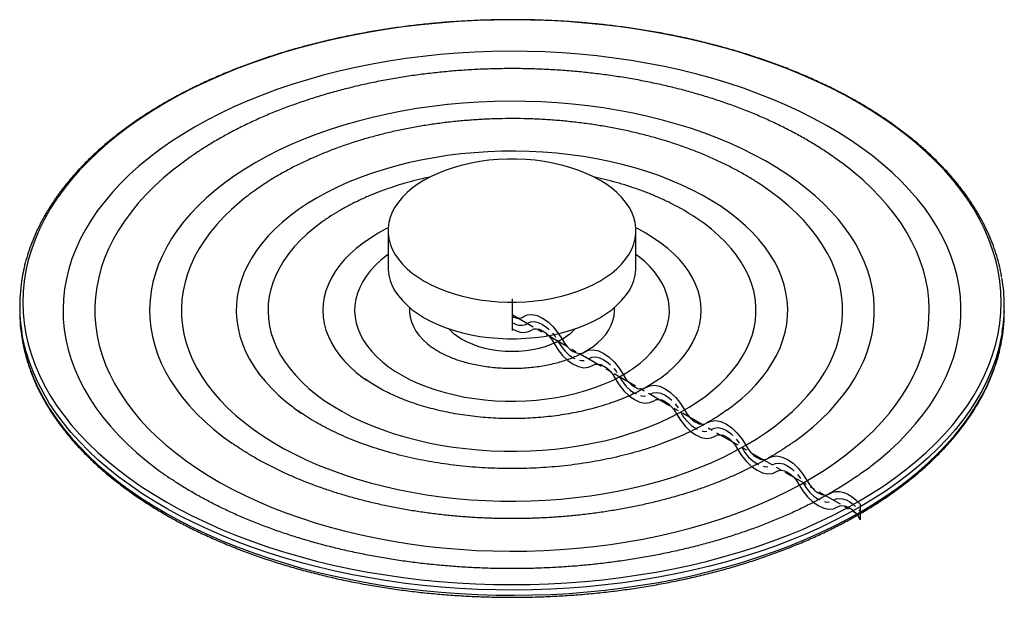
# Paper-space layout '_Isométrica' of a CAD drawing. Header units: inches. Extents: x -10 to 10, y -5.7 to 6.
import ezdxf

# ---------------------------------------------------------------- set-up
doc = ezdxf.new("R2010")
doc.units = ezdxf.units.IN
doc.header["$MEASUREMENT"] = 0
doc.linetypes.add('CENTERX2', pattern=[0.8, 0.5, -0.1, 0.1, -0.1])

psp = doc.layouts.new('_Isométrica')

# ---------------------------------------------------------------- linework, layer by layer
at = {"color": 7, "linetype": 'Continuous', "lineweight": 25}
for p, q in [((3.839, 1.898), (3.823, 1.909)), ((-2.52, 1.707), (-2.52, 0.964)), ((2.52, 0.964), (2.52, 1.707)), ((-10.006, 0.176), (-10.006, 0.072)), ((10.006, 0.072), (10.006, 0.176)), ((-2.996, -1.305), (-2.957, -1.332)), ((2.975, -1.319), (2.983, -1.314)), ((4.365, -1.944), (4.495, -1.847)), ((-5.861, -2.489), (-5.699, -2.608)), ((5.742, -2.577), (5.93, -2.436))]:
    psp.add_line(p, q, dxfattribs=at)
at = {"color": 7, "linetype": 'CENTERX2'}
for p, q in [((0, 0.321), (0, -0.321)), ((0, 0), (6.96, -4.018))]:
    psp.add_line(p, q, dxfattribs=at)
at = {"color": 7, "linetype": 'Continuous'}
for p, q in [((0, -0.032), (0, -0.289)), ((7.075, -3.855), (7.075, -4.17))]:
    psp.add_line(p, q, dxfattribs=at)
at = {"color": 7, "linetype": 'Continuous', "lineweight": 25, "flags": 128}
for points in [[(7.03, -3.807), (7.288, -3.652), (7.536, -3.492), (7.773, -3.327), (7.999, -3.156), (8.214, -2.981), (8.418, -2.802), (8.61, -2.618), (8.79, -2.43), (8.957, -2.238), (9.112, -2.043), (9.255, -1.845), (9.384, -1.644), (9.5, -1.44), (9.603, -1.234), (9.693, -1.025), (9.769, -0.815), (9.831, -0.604), (9.879, -0.391), (9.914, -0.177), (9.935, 0.037), (9.942, 0.252), (9.935, 0.466), (9.914, 0.681), (9.879, 0.894), (9.831, 1.107), (9.769, 1.319), (9.693, 1.529), (9.603, 1.737), (9.5, 1.943), (9.384, 2.147), (9.255, 2.349), (9.112, 2.547), (8.957, 2.742), (8.79, 2.934), (8.61, 3.121), (8.418, 3.305), (8.214, 3.485), (7.999, 3.66), (7.773, 3.83), (7.536, 3.995), (7.288, 4.155), (7.03, 4.31), (6.762, 4.459), (6.485, 4.602), (6.199, 4.739), (5.904, 4.87), (5.6, 4.994), (5.289, 5.111), (4.971, 5.222), (4.646, 5.326), (4.314, 5.423), (3.976, 5.512), (3.632, 5.594), (3.284, 5.669), (2.93, 5.736), (2.573, 5.795), (2.212, 5.847), (1.848, 5.891), (1.482, 5.927), (1.113, 5.955), (0.743, 5.975), (0.372, 5.987), (0, 5.991), (-0.372, 5.987), (-0.743, 5.975), (-1.113, 5.955), (-1.482, 5.927), (-1.848, 5.891), (-2.212, 5.847), (-2.573, 5.795), (-2.93, 5.736), (-3.284, 5.669), (-3.632, 5.594), (-3.976, 5.512), (-4.314, 5.423), (-4.646, 5.326), (-4.971, 5.222), (-5.289, 5.111), (-5.6, 4.994), (-5.904, 4.87), (-6.199, 4.739), (-6.485, 4.602), (-6.762, 4.459), (-7.03, 4.31), (-7.288, 4.155), (-7.536, 3.995), (-7.773, 3.83), (-7.999, 3.66), (-8.214, 3.485), (-8.418, 3.305), (-8.61, 3.121), (-8.79, 2.934), (-8.957, 2.742), (-9.112, 2.547), (-9.255, 2.349), (-9.384, 2.147), (-9.5, 1.943), (-9.603, 1.737), (-9.693, 1.529), (-9.769, 1.319), (-9.831, 1.107), (-9.879, 0.894), (-9.914, 0.681), (-9.935, 0.466), (-9.942, 0.252), (-9.935, 0.037), (-9.914, -0.177), (-9.879, -0.391), (-9.831, -0.604), (-9.769, -0.815), (-9.693, -1.025), (-9.603, -1.234), (-9.5, -1.44), (-9.384, -1.644), (-9.255, -1.845), (-9.112, -2.043), (-8.957, -2.238), (-8.79, -2.43), (-8.61, -2.618), (-8.418, -2.802), (-8.214, -2.981), (-7.999, -3.156), (-7.773, -3.327), (-7.536, -3.492), (-7.288, -3.652), (-7.03, -3.807), (-6.762, -3.955), (-6.485, -4.098), (-6.199, -4.235), (-5.904, -4.366), (-5.6, -4.49), (-5.289, -4.608), (-4.971, -4.719), (-4.646, -4.822), (-4.314, -4.919), (-3.976, -5.009), (-3.632, -5.091), (-3.284, -5.165), (-2.93, -5.233), (-2.573, -5.292), (-2.212, -5.344), (-1.848, -5.388), (-1.482, -5.423), (-1.113, -5.451), (-0.743, -5.472), (-0.372, -5.484), (0, -5.488), (0.372, -5.484), (0.743, -5.472), (1.113, -5.451), (1.482, -5.423), (1.848, -5.388), (2.212, -5.344), (2.573, -5.292), (2.93, -5.233), (3.284, -5.165), (3.632, -5.091), (3.976, -5.009), (4.314, -4.919), (4.646, -4.822), (4.971, -4.719), (5.289, -4.608), (5.6, -4.49), (5.904, -4.366), (6.199, -4.235), (6.485, -4.098), (6.762, -3.955), (7.03, -3.807)], [(7.298, -3.077), (7.481, -2.931), (7.679, -2.761), (7.866, -2.585), (8.04, -2.406), (8.203, -2.223), (8.353, -2.037), (8.49, -1.847), (8.614, -1.654), (8.725, -1.459), (8.823, -1.261), (8.907, -1.062), (8.978, -0.86), (9.035, -0.657), (9.078, -0.453), (9.108, -0.248), (9.123, -0.043), (9.125, 0.163), (9.113, 0.368), (9.087, 0.573), (9.047, 0.778), (8.993, 0.981), (8.926, 1.183), (8.845, 1.383), (8.751, 1.581), (8.643, 1.777), (8.522, 1.971), (8.388, 2.161), (8.241, 2.348), (8.082, 2.532), (7.911, 2.712), (7.727, 2.889), (7.532, 3.061), (7.325, 3.228), (7.107, 3.391), (6.878, 3.548), (6.639, 3.7), (6.39, 3.847), (6.131, 3.988), (5.862, 4.123), (5.585, 4.252), (5.299, 4.375), (5.005, 4.491), (4.704, 4.6), (4.395, 4.703), (4.079, 4.798), (3.758, 4.887), (3.431, 4.968), (3.098, 5.041), (2.761, 5.107), (2.419, 5.166), (2.074, 5.216), (1.726, 5.259), (1.375, 5.294), (1.022, 5.321), (0.667, 5.34), (0.312, 5.351), (-0.045, 5.354), (-0.401, 5.349), (-0.756, 5.336), (-1.11, 5.315), (-1.463, 5.286), (-1.813, 5.249), (-2.161, 5.204), (-2.505, 5.152), (-2.845, 5.091), (-3.182, 5.023), (-3.513, 4.948), (-3.839, 4.865), (-4.159, 4.775), (-4.473, 4.678), (-4.78, 4.574), (-5.079, 4.463), (-5.371, 4.345), (-5.655, 4.221), (-5.93, 4.09), (-6.196, 3.953), (-6.453, 3.811)], [(5.93, -2.436), (5.935, -2.432), (6.118, -2.281), (6.29, -2.126), (6.45, -1.967), (6.598, -1.803), (6.734, -1.637), (6.857, -1.467), (6.967, -1.294), (7.064, -1.118), (7.148, -0.94), (7.218, -0.761), (7.275, -0.579), (7.318, -0.397), (7.347, -0.213), (7.363, -0.029), (7.364, 0.155), (7.352, 0.339), (7.326, 0.523), (7.287, 0.705), (7.233, 0.887), (7.166, 1.067), (7.086, 1.245), (6.992, 1.422), (6.886, 1.595), (6.766, 1.766), (6.633, 1.934), (6.489, 2.098), (6.331, 2.258), (6.163, 2.414), (5.982, 2.566), (5.79, 2.714), (5.588, 2.856), (5.375, 2.993), (5.151, 3.125), (4.918, 3.251), (4.676, 3.371), (4.425, 3.485), (4.166, 3.592), (3.899, 3.693), (3.625, 3.787), (3.344, 3.874), (3.056, 3.954), (2.763, 4.027), (2.465, 4.092), (2.162, 4.15), (1.855, 4.201), (1.544, 4.243), (1.231, 4.278), (0.915, 4.305), (0.598, 4.324), (0.279, 4.335), (-0.04, 4.338), (-0.359, 4.333), (-0.677, 4.32), (-0.994, 4.299), (-1.31, 4.27), (-1.622, 4.233), (-1.932, 4.189), (-2.238, 4.137), (-2.54, 4.077), (-2.837, 4.01), (-3.129, 3.935), (-3.415, 3.853), (-3.694, 3.764), (-3.967, 3.668), (-4.232, 3.566), (-4.489, 3.457), (-4.738, 3.341), (-4.978, 3.22), (-5.208, 3.092)], [(-6.453, 3.811), (-6.7, 3.663), (-6.937, 3.509), (-7.163, 3.35), (-7.378, 3.187), (-7.582, 3.018), (-7.774, 2.845), (-7.955, 2.668), (-8.123, 2.487), (-8.279, 2.302), (-8.423, 2.114), (-8.553, 1.922), (-8.671, 1.728), (-8.775, 1.532), (-8.866, 1.333), (-8.944, 1.132), (-9.008, 0.93), (-9.058, 0.727), (-9.095, 0.522), (-9.117, 0.317), (-9.126, 0.111), (-9.121, -0.094), (-9.102, -0.299), (-9.069, -0.504), (-9.022, -0.708), (-8.961, -0.911), (-8.887, -1.112), (-8.799, -1.311), (-8.698, -1.508), (-8.584, -1.703), (-8.457, -1.895), (-8.316, -2.084), (-8.163, -2.269), (-7.998, -2.451), (-7.82, -2.63), (-7.631, -2.804), (-7.43, -2.973), (-7.273, -3.097)], [(-6.533, 3.207), (-6.68, 3.102), (-6.84, 2.98)], [(4.495, -1.847), (4.51, -1.836), (4.67, -1.703), (4.818, -1.567), (4.955, -1.426), (5.08, -1.282), (5.191, -1.134), (5.29, -0.983), (5.376, -0.829), (5.448, -0.674), (5.507, -0.516), (5.552, -0.357), (5.583, -0.196), (5.601, -0.035), (5.604, 0.126), (5.594, 0.287), (5.569, 0.448), (5.531, 0.608), (5.479, 0.766), (5.414, 0.923), (5.335, 1.078), (5.242, 1.23), (5.137, 1.38), (5.019, 1.526), (4.888, 1.668), (4.746, 1.807), (4.591, 1.942), (4.425, 2.071), (4.248, 2.196), (4.061, 2.316), (3.863, 2.43), (3.656, 2.538), (3.44, 2.64), (3.215, 2.736), (2.982, 2.825), (2.742, 2.908), (2.495, 2.983), (2.241, 3.051), (1.982, 3.112), (1.719, 3.165), (1.451, 3.211), (1.179, 3.249), (0.904, 3.279), (0.628, 3.301), (0.349, 3.315), (0.07, 3.321), (-0.21, 3.319), (-0.488, 3.309), (-0.766, 3.291), (-1.042, 3.265), (-1.315, 3.231), (-1.585, 3.189), (-1.851, 3.14), (-2.113, 3.083), (-2.369, 3.018), (-2.619, 2.946), (-2.863, 2.867), (-3.099, 2.782), (-3.328, 2.689), (-3.549, 2.59), (-3.761, 2.485), (-3.963, 2.374)], [(-5.208, 3.092), (-5.429, 2.959), (-5.639, 2.821), (-5.839, 2.677), (-6.028, 2.529), (-6.206, 2.376), (-6.372, 2.218), (-6.526, 2.057), (-6.668, 1.892), (-6.797, 1.723), (-6.914, 1.552), (-7.017, 1.378), (-7.107, 1.201), (-7.184, 1.022), (-7.248, 0.842), (-7.298, 0.66), (-7.334, 0.477), (-7.357, 0.293), (-7.365, 0.109), (-7.36, -0.075), (-7.341, -0.259), (-7.308, -0.443), (-7.262, -0.625), (-7.202, -0.806), (-7.128, -0.985), (-7.041, -1.162), (-6.941, -1.337), (-6.827, -1.509), (-6.701, -1.679), (-6.563, -1.845), (-6.412, -2.007), (-6.248, -2.165), (-6.074, -2.319), (-5.888, -2.469), (-5.861, -2.489)], [(-1.782, 0.678), (-1.644, 0.604), (-1.496, 0.536), (-1.341, 0.475), (-1.178, 0.42), (-1.008, 0.373), (-0.832, 0.333), (-0.652, 0.301), (-0.468, 0.277), (-0.282, 0.261), (-0.094, 0.253), (0.094, 0.253), (0.282, 0.261), (0.468, 0.277), (0.652, 0.301), (0.832, 0.333), (1.008, 0.373), (1.178, 0.42), (1.341, 0.475), (1.496, 0.536), (1.644, 0.604), (1.782, 0.678), (1.91, 0.758), (2.028, 0.843), (2.134, 0.933), (2.228, 1.027), (2.31, 1.125), (2.379, 1.226), (2.434, 1.33), (2.476, 1.436), (2.504, 1.544), (2.518, 1.652), (2.518, 1.761), (2.504, 1.869), (2.476, 1.977), (2.434, 2.083), (2.379, 2.187), (2.31, 2.288), (2.228, 2.386), (2.134, 2.481), (2.028, 2.57), (1.91, 2.655), (1.782, 2.735), (1.644, 2.809), (1.496, 2.877), (1.341, 2.938), (1.178, 2.993), (1.008, 3.04), (0.832, 3.08), (0.652, 3.112), (0.468, 3.136), (0.282, 3.152), (0.094, 3.16), (-0.094, 3.16), (-0.282, 3.152), (-0.468, 3.136), (-0.652, 3.112), (-0.832, 3.08), (-1.008, 3.04), (-1.178, 2.993), (-1.341, 2.938), (-1.496, 2.877), (-1.644, 2.809), (-1.782, 2.735), (-1.91, 2.655), (-2.028, 2.57), (-2.134, 2.481), (-2.228, 2.386), (-2.31, 2.288), (-2.379, 2.187), (-2.434, 2.083), (-2.476, 1.977), (-2.504, 1.869), (-2.518, 1.761), (-2.518, 1.652), (-2.504, 1.544), (-2.476, 1.436), (-2.434, 1.33), (-2.379, 1.226), (-2.31, 1.125), (-2.228, 1.027), (-2.134, 0.933), (-2.028, 0.843), (-1.91, 0.758), (-1.782, 0.678)], [(6.877, 2.95), (6.732, 3.063), (6.549, 3.196)], [(-6.84, 2.98), (-6.886, 2.943), (-7.081, 2.78), (-7.264, 2.612), (-7.436, 2.44), (-7.595, 2.264), (-7.741, 2.085), (-7.875, 1.902), (-7.996, 1.716), (-8.104, 1.528), (-8.199, 1.337), (-8.28, 1.144), (-8.347, 0.949), (-8.401, 0.753), (-8.441, 0.556), (-8.467, 0.358), (-8.479, 0.16), (-8.478, -0.038), (-8.462, -0.237), (-8.432, -0.434), (-8.389, -0.631), (-8.332, -0.827), (-8.261, -1.021), (-8.176, -1.213), (-8.078, -1.403), (-7.967, -1.591), (-7.843, -1.776), (-7.706, -1.958), (-7.556, -2.137), (-7.394, -2.312), (-7.219, -2.483), (-7.033, -2.65), (-6.835, -2.812), (-6.626, -2.969), (-6.406, -3.122), (-6.176, -3.269), (-5.935, -3.411), (-5.685, -3.547), (-5.425, -3.677), (-5.157, -3.801), (-4.88, -3.918), (-4.595, -4.029), (-4.302, -4.133), (-4.002, -4.23), (-3.696, -4.32), (-3.384, -4.403), (-3.066, -4.479), (-2.743, -4.547), (-2.415, -4.607), (-2.084, -4.66), (-1.749, -4.705), (-1.411, -4.742), (-1.071, -4.771), (-0.73, -4.792), (-0.387, -4.805), (-0.043, -4.81), (0.301, -4.807), (0.644, -4.796), (0.986, -4.777), (1.327, -4.75), (1.665, -4.715), (2.001, -4.672), (2.333, -4.621), (2.661, -4.563), (2.986, -4.496), (3.305, -4.423), (3.619, -4.342), (3.926, -4.254), (4.228, -4.158), (4.522, -4.056), (4.809, -3.947), (5.088, -3.831), (5.359, -3.708), (5.621, -3.58), (5.874, -3.445), (6.117, -3.305), (6.35, -3.159), (6.572, -3.008), (6.784, -2.852), (6.985, -2.691), (7.174, -2.525), (7.351, -2.355), (7.517, -2.181), (7.67, -2.003), (7.81, -1.822), (7.937, -1.638), (8.052, -1.451), (8.153, -1.261), (8.241, -1.069), (8.315, -0.875), (8.376, -0.68), (8.423, -0.484), (8.456, -0.286), (8.475, -0.088), (8.48, 0.111), (8.472, 0.309), (8.449, 0.507), (8.412, 0.704), (8.362, 0.901), (8.298, 1.095), (8.22, 1.289), (8.129, 1.48), (8.025, 1.669), (7.907, 1.856), (7.776, 2.039), (7.633, 2.219), (7.476, 2.396), (7.308, 2.569), (7.128, 2.738), (6.936, 2.903), (6.877, 2.95)], [(5.441, 2.362), (5.261, 2.499), (5.149, 2.578)], [(-5.446, 2.358), (-5.534, 2.287), (-5.701, 2.139), (-5.857, 1.987), (-6.001, 1.831), (-6.133, 1.672), (-6.251, 1.509), (-6.357, 1.343), (-6.45, 1.175), (-6.529, 1.004), (-6.594, 0.832), (-6.646, 0.658), (-6.685, 0.482), (-6.709, 0.306), (-6.719, 0.13), (-6.716, -0.047), (-6.698, -0.223), (-6.667, -0.399), (-6.622, -0.573), (-6.563, -0.747), (-6.491, -0.918), (-6.405, -1.088), (-6.306, -1.255), (-6.194, -1.419), (-6.068, -1.58), (-5.931, -1.738), (-5.781, -1.892), (-5.619, -2.042), (-5.445, -2.187), (-5.261, -2.328), (-5.065, -2.464), (-4.859, -2.594), (-4.642, -2.719), (-4.416, -2.838), (-4.181, -2.951), (-3.937, -3.058), (-3.685, -3.158), (-3.426, -3.251), (-3.159, -3.338), (-2.886, -3.418), (-2.607, -3.49), (-2.322, -3.554), (-2.033, -3.612), (-1.739, -3.661), (-1.442, -3.703), (-1.142, -3.737), (-0.839, -3.763), (-0.535, -3.781), (-0.229, -3.791), (0.076, -3.793), (0.382, -3.787), (0.687, -3.773), (0.991, -3.751), (1.292, -3.721), (1.591, -3.683), (1.887, -3.637), (2.178, -3.584), (2.465, -3.523), (2.747, -3.455), (3.023, -3.379), (3.293, -3.296), (3.557, -3.206), (3.812, -3.109), (4.06, -3.005), (4.3, -2.895), (4.53, -2.779), (4.752, -2.657), (4.963, -2.53), (5.164, -2.397), (5.354, -2.258), (5.534, -2.115), (5.701, -1.967), (5.857, -1.816), (6.001, -1.66), (6.133, -1.5), (6.251, -1.337), (6.357, -1.172), (6.45, -1.003), (6.529, -0.833), (6.594, -0.66), (6.646, -0.486), (6.685, -0.311), (6.709, -0.135), (6.719, 0.042), (6.716, 0.218), (6.698, 0.394), (6.667, 0.57), (6.622, 0.745), (6.563, 0.918), (6.491, 1.09), (6.405, 1.259), (6.306, 1.426), (6.194, 1.591), (6.068, 1.752), (5.931, 1.91), (5.781, 2.063), (5.619, 2.213), (5.445, 2.359), (5.441, 2.362)], [(-3.963, 2.374), (-4.156, 2.257), (-4.338, 2.134), (-4.51, 2.007), (-4.67, 1.875), (-4.818, 1.738), (-4.955, 1.598), (-5.08, 1.453), (-5.191, 1.305), (-5.29, 1.154), (-5.376, 1.001), (-5.448, 0.845), (-5.507, 0.687), (-5.552, 0.528), (-5.583, 0.368), (-5.601, 0.207), (-5.604, 0.045), (-5.594, -0.116), (-5.569, -0.277), (-5.531, -0.436), (-5.479, -0.595), (-5.414, -0.752), (-5.335, -0.906), (-5.242, -1.059), (-5.137, -1.208), (-5.019, -1.354), (-4.888, -1.497), (-4.746, -1.636), (-4.591, -1.77), (-4.454, -1.878)], [(-3.86, 1.883), (-4.016, 1.765), (-4.164, 1.641), (-4.3, 1.512), (-4.425, 1.379), (-4.537, 1.242), (-4.636, 1.102), (-4.722, 0.96), (-4.796, 0.815), (-4.856, 0.667), (-4.902, 0.519), (-4.935, 0.369), (-4.954, 0.218), (-4.959, 0.067), (-4.95, -0.084), (-4.928, -0.235), (-4.892, -0.385), (-4.842, -0.533), (-4.779, -0.68), (-4.702, -0.824), (-4.612, -0.966), (-4.51, -1.105), (-4.395, -1.241), (-4.267, -1.373), (-4.128, -1.501), (-3.977, -1.624), (-3.815, -1.743), (-3.643, -1.857), (-3.46, -1.965), (-3.268, -2.068), (-3.066, -2.164), (-2.856, -2.255), (-2.638, -2.338), (-2.413, -2.415), (-2.181, -2.485), (-1.943, -2.548), (-1.7, -2.604), (-1.451, -2.652), (-1.199, -2.692), (-0.943, -2.725), (-0.685, -2.75), (-0.425, -2.767), (-0.164, -2.776), (0.098, -2.777), (0.36, -2.77), (0.62, -2.755), (0.879, -2.732), (1.135, -2.701), (1.389, -2.663), (1.638, -2.616), (1.883, -2.563), (2.122, -2.502), (2.356, -2.433), (2.583, -2.358), (2.803, -2.276), (3.015, -2.187), (3.218, -2.092), (3.413, -1.991), (3.598, -1.884), (3.773, -1.772), (3.938, -1.655), (4.091, -1.532), (4.233, -1.405), (4.364, -1.274), (4.482, -1.139), (4.588, -1.001), (4.681, -0.86), (4.761, -0.716), (4.827, -0.57), (4.881, -0.422), (4.92, -0.272), (4.946, -0.122), (4.958, 0.029), (4.956, 0.18), (4.941, 0.331), (4.912, 0.481), (4.869, 0.63), (4.812, 0.778), (4.742, 0.924), (4.659, 1.067), (4.563, 1.207), (4.454, 1.345), (4.332, 1.479), (4.199, 1.609), (4.054, 1.735), (3.898, 1.856), (3.839, 1.898)], [(-3.84, 1.897), (-3.857, 1.885), (-3.86, 1.883)], [(-2.718, 1.655), (-2.877, 1.557), (-3.026, 1.454), (-3.164, 1.346), (-3.29, 1.234), (-3.404, 1.117), (-3.505, 0.996), (-3.594, 0.873), (-3.67, 0.746), (-3.732, 0.617), (-3.781, 0.486), (-3.816, 0.353), (-3.837, 0.22), (-3.844, 0.086), (-3.837, -0.048), (-3.816, -0.182), (-3.781, -0.314), (-3.732, -0.445), (-3.67, -0.574), (-3.594, -0.701), (-3.505, -0.825), (-3.404, -0.946), (-3.29, -1.062), (-3.164, -1.175), (-3.026, -1.283), (-2.996, -1.305)], [(-2.518, 1.762), (-2.549, 1.747), (-2.718, 1.655)], [(2.983, -1.314), (3.026, -1.283), (3.164, -1.175), (3.29, -1.062), (3.404, -0.946), (3.505, -0.825), (3.594, -0.701), (3.67, -0.574), (3.732, -0.445), (3.781, -0.314), (3.816, -0.182), (3.837, -0.048), (3.844, 0.086), (3.837, 0.22), (3.816, 0.353), (3.781, 0.486), (3.732, 0.617), (3.67, 0.746), (3.594, 0.873), (3.505, 0.996), (3.404, 1.117), (3.29, 1.234), (3.164, 1.346), (3.026, 1.454), (2.877, 1.557), (2.718, 1.655), (2.549, 1.747), (2.518, 1.762)], [(-2.52, 1.223), (-2.54, 1.208), (-2.663, 1.108), (-2.774, 1.005), (-2.873, 0.897), (-2.96, 0.785), (-3.034, 0.671), (-3.094, 0.554), (-3.141, 0.435), (-3.174, 0.314), (-3.193, 0.193), (-3.198, 0.07), (-3.19, -0.052), (-3.167, -0.173), (-3.13, -0.293), (-3.08, -0.412), (-3.017, -0.528), (-2.94, -0.642), (-2.85, -0.753), (-2.748, -0.859), (-2.633, -0.962), (-2.508, -1.06), (-2.371, -1.154), (-2.224, -1.241), (-2.067, -1.323), (-1.901, -1.399), (-1.727, -1.468), (-1.546, -1.531), (-1.357, -1.586), (-1.163, -1.634), (-0.963, -1.675), (-0.76, -1.708), (-0.553, -1.733), (-0.343, -1.75), (-0.132, -1.759), (0.079, -1.76), (0.29, -1.753), (0.5, -1.738), (0.708, -1.715), (0.913, -1.684), (1.113, -1.645), (1.309, -1.599), (1.499, -1.545), (1.682, -1.485), (1.859, -1.417), (2.027, -1.343), (2.186, -1.262), (2.335, -1.176), (2.475, -1.084), (2.603, -0.987), (2.72, -0.886), (2.825, -0.78), (2.918, -0.67), (2.999, -0.557), (3.066, -0.441), (3.119, -0.323), (3.159, -0.203), (3.185, -0.082), (3.198, 0.04), (3.196, 0.162), (3.18, 0.284), (3.15, 0.405), (3.107, 0.524), (3.05, 0.642), (2.98, 0.757), (2.896, 0.869), (2.8, 0.978), (2.692, 1.083), (2.572, 1.183), (2.52, 1.223)], [(-2.52, 0.964), (-2.518, 0.909), (-2.504, 0.801), (-2.476, 0.693), (-2.434, 0.587), (-2.379, 0.483), (-2.31, 0.382), (-2.228, 0.284), (-2.134, 0.19), (-2.028, 0.1), (-1.91, 0.015), (-1.782, -0.065)], [(-1.782, -0.065), (-1.644, -0.139), (-1.496, -0.207), (-1.341, -0.268), (-1.178, -0.323), (-1.008, -0.37), (-0.832, -0.41), (-0.652, -0.442), (-0.468, -0.466), (-0.282, -0.482), (-0.094, -0.49), (0.094, -0.49), (0.282, -0.482), (0.468, -0.466), (0.652, -0.442), (0.832, -0.41), (1.008, -0.37), (1.178, -0.323), (1.341, -0.268), (1.496, -0.207), (1.644, -0.139), (1.782, -0.065), (1.91, 0.015), (2.028, 0.1), (2.134, 0.19), (2.228, 0.284), (2.31, 0.382), (2.379, 0.483), (2.434, 0.587), (2.476, 0.693), (2.504, 0.801), (2.518, 0.909), (2.52, 0.964)], [(-2.081, 0.143), (-2.082, 0.049), (-2.07, -0.049), (-2.044, -0.146), (-2.005, -0.241), (-1.952, -0.335), (-1.886, -0.425), (-1.808, -0.512), (-1.717, -0.595), (-1.616, -0.674), (-1.615, -0.674)], [(1.614, -0.675), (1.642, -0.655), (1.741, -0.575), (1.829, -0.491), (1.904, -0.403), (1.967, -0.312), (2.016, -0.218), (2.052, -0.122), (2.075, -0.025), (2.083, 0.073), (2.081, 0.143)], [(7.075, -3.908), (6.808, -4.057), (6.53, -4.2), (6.244, -4.338), (5.949, -4.468), (5.646, -4.593), (5.335, -4.711), (5.017, -4.822), (4.691, -4.926), (4.359, -5.023), (4.022, -5.113), (3.678, -5.196), (3.33, -5.271), (2.977, -5.339), (2.62, -5.399), (2.259, -5.451), (1.895, -5.496), (1.529, -5.532), (1.16, -5.561), (0.79, -5.582), (0.418, -5.595), (0.047, -5.6), (-0.325, -5.597), (-0.697, -5.586), (-1.068, -5.567), (-1.437, -5.54), (-1.804, -5.506), (-2.168, -5.463), (-2.53, -5.413), (-2.888, -5.354), (-3.242, -5.289), (-3.592, -5.215), (-3.936, -5.134), (-4.276, -5.046), (-4.609, -4.951), (-4.936, -4.848), (-5.256, -4.739), (-5.569, -4.623), (-5.874, -4.5), (-6.171, -4.371), (-6.46, -4.235), (-6.739, -4.094), (-7.009, -3.946), (-7.27, -3.793), (-7.521, -3.634), (-7.761, -3.47), (-7.99, -3.301), (-8.208, -3.127), (-8.416, -2.949), (-8.611, -2.766), (-8.794, -2.579), (-8.966, -2.389), (-9.125, -2.194), (-9.271, -1.997), (-9.405, -1.797), (-9.525, -1.593), (-9.632, -1.388), (-9.727, -1.18), (-9.807, -0.97), (-9.874, -0.759), (-9.928, -0.547), (-9.961, -0.37)], [(-1.284, -0.288), (-1.268, -0.306), (-1.196, -0.375), (-1.111, -0.441), (-1.017, -0.501), (-0.912, -0.556), (-0.799, -0.604), (-0.678, -0.646), (-0.55, -0.681), (-0.417, -0.709), (-0.281, -0.728), (-0.141, -0.74), (0, -0.744), (0.141, -0.74), (0.281, -0.728), (0.417, -0.709), (0.55, -0.681), (0.678, -0.646), (0.799, -0.604), (0.912, -0.556), (1.017, -0.501), (1.111, -0.441), (1.196, -0.375), (1.268, -0.306), (1.284, -0.288)], [(9.962, -0.365), (9.939, -0.493), (9.889, -0.706), (9.825, -0.918), (9.748, -1.128), (9.657, -1.336), (9.553, -1.542), (9.436, -1.746), (9.306, -1.947), (9.162, -2.145), (9.007, -2.34), (8.838, -2.532), (8.658, -2.72), (8.465, -2.903), (8.261, -3.083), (8.046, -3.258), (7.819, -3.428), (7.582, -3.594), (7.334, -3.754), (7.075, -3.908)], [(-9.958, -0.496), (-9.928, -0.651), (-9.874, -0.863), (-9.807, -1.075), (-9.727, -1.284), (-9.632, -1.492), (-9.525, -1.698), (-9.405, -1.901), (-9.271, -2.101), (-9.125, -2.299), (-8.966, -2.493), (-8.794, -2.684), (-8.611, -2.87), (-8.416, -3.053), (-8.208, -3.232), (-7.99, -3.405), (-7.761, -3.574), (-7.521, -3.738), (-7.27, -3.897), (-7.009, -4.05), (-6.739, -4.198), (-6.46, -4.34), (-6.171, -4.475), (-5.874, -4.604), (-5.569, -4.727), (-5.256, -4.843), (-4.936, -4.953), (-4.609, -5.055), (-4.276, -5.151), (-3.936, -5.239), (-3.592, -5.32), (-3.242, -5.393), (-2.888, -5.459), (-2.53, -5.517), (-2.168, -5.567), (-1.804, -5.61), (-1.437, -5.645), (-1.068, -5.672), (-0.697, -5.691), (-0.325, -5.701), (0.047, -5.704), (0.418, -5.699), (0.79, -5.687), (1.16, -5.666), (1.529, -5.637), (1.895, -5.6), (2.259, -5.555), (2.62, -5.503), (2.977, -5.443), (3.33, -5.375), (3.678, -5.3), (4.022, -5.217), (4.359, -5.127), (4.691, -5.03), (5.017, -4.926), (5.335, -4.815), (5.646, -4.697), (5.949, -4.573), (6.244, -4.442), (6.53, -4.305), (6.808, -4.162), (7.075, -4.013)], [(7.075, -4.013), (7.334, -3.858), (7.582, -3.698), (7.819, -3.533), (8.046, -3.362), (8.261, -3.187), (8.465, -3.008), (8.658, -2.824), (8.838, -2.636), (9.007, -2.445), (9.162, -2.25), (9.306, -2.052), (9.436, -1.85), (9.553, -1.647), (9.657, -1.44), (9.748, -1.232), (9.825, -1.022), (9.889, -0.81), (9.939, -0.598), (9.962, -0.472)], [(-4.454, -1.878), (-4.425, -1.9), (-4.283, -2.001)], [(7.107, -3.219), (7.272, -3.098), (7.298, -3.077)]]:
    psp.add_lwpolyline(points, dxfattribs=at)
at = {"color": 7, "linetype": 'Continuous', "flags": 128}
for points in [[(0.228, -0.046), (0.311, -0.007), (0.407, 0.001), (0.512, -0.02), (0.622, -0.07), (0.733, -0.147), (0.838, -0.248), (0.934, -0.368), (1.017, -0.501)], [(0, -0.032), (0.032, -0.049), (0.064, -0.061), (0.095, -0.07), (0.125, -0.074), (0.154, -0.073), (0.181, -0.068), (0.206, -0.059), (0.228, -0.046)], [(0, -0.289), (0.056, -0.318), (0.11, -0.34), (0.164, -0.354), (0.216, -0.361), (0.265, -0.36), (0.312, -0.352), (0.355, -0.336), (0.394, -0.313)], [(0.394, -0.313), (0.442, -0.291), (0.497, -0.286), (0.559, -0.298), (0.622, -0.327), (0.686, -0.372), (0.747, -0.43), (0.803, -0.5), (0.851, -0.577)], [(0.851, -0.577), (0.933, -0.71), (1.029, -0.83), (1.135, -0.931), (1.245, -1.008), (1.355, -1.058), (1.461, -1.079), (1.557, -1.071), (1.639, -1.032)], [(1.017, -0.501), (1.064, -0.579), (1.12, -0.648), (1.181, -0.706), (1.245, -0.751), (1.309, -0.78), (1.37, -0.792), (1.426, -0.787), (1.473, -0.765)], [(1.473, -0.765), (1.555, -0.726), (1.652, -0.717), (1.757, -0.738), (1.867, -0.789), (1.978, -0.866), (2.083, -0.967), (2.179, -1.086), (2.262, -1.22)], [(1.639, -1.032), (1.687, -1.01), (1.742, -1.005), (1.804, -1.017), (1.867, -1.046), (1.931, -1.091), (1.992, -1.149), (2.048, -1.218), (2.096, -1.296)], [(2.096, -1.296), (2.178, -1.429), (2.274, -1.549), (2.38, -1.65), (2.49, -1.727), (2.6, -1.777), (2.706, -1.798), (2.802, -1.789), (2.884, -1.751)], [(2.262, -1.22), (2.309, -1.297), (2.365, -1.367), (2.426, -1.425), (2.49, -1.47), (2.554, -1.499), (2.615, -1.511), (2.671, -1.506), (2.718, -1.483)], [(2.718, -1.483), (2.8, -1.445), (2.896, -1.436), (3.002, -1.457), (3.112, -1.507), (3.223, -1.585), (3.328, -1.685), (3.424, -1.805), (3.507, -1.939)], [(2.884, -1.751), (2.932, -1.728), (2.987, -1.723), (3.048, -1.735), (3.112, -1.765), (3.176, -1.809), (3.237, -1.868), (3.293, -1.937), (3.341, -2.014)], [(3.507, -1.939), (3.554, -2.016), (3.61, -2.085), (3.671, -2.144), (3.735, -2.188), (3.799, -2.217), (3.86, -2.23), (3.915, -2.224), (3.963, -2.202)], [(3.341, -2.014), (3.423, -2.148), (3.519, -2.268), (3.624, -2.368), (3.735, -2.445), (3.845, -2.496), (3.951, -2.517), (4.047, -2.508), (4.129, -2.469)], [(3.963, -2.202), (4.045, -2.164), (4.141, -2.155), (4.247, -2.176), (4.357, -2.226), (4.468, -2.303), (4.573, -2.404), (4.669, -2.524), (4.752, -2.657)], [(4.129, -2.469), (4.177, -2.447), (4.232, -2.442), (4.293, -2.454), (4.357, -2.483), (4.421, -2.528), (4.482, -2.586), (4.538, -2.656), (4.586, -2.733)], [(4.586, -2.733), (4.668, -2.866), (4.764, -2.986), (4.869, -3.087), (4.98, -3.164), (5.09, -3.214), (5.196, -3.236), (5.292, -3.227), (5.374, -3.188)], [(4.752, -2.657), (4.799, -2.735), (4.855, -2.804), (4.916, -2.862), (4.98, -2.907), (5.044, -2.936), (5.105, -2.948), (5.16, -2.943), (5.208, -2.921)], [(5.208, -2.921), (5.29, -2.882), (5.386, -2.873), (5.492, -2.895), (5.602, -2.945), (5.713, -3.022), (5.818, -3.123), (5.914, -3.242), (5.997, -3.376)], [(5.374, -3.188), (5.422, -3.166), (5.477, -3.161), (5.538, -3.173), (5.602, -3.202), (5.666, -3.247), (5.727, -3.305), (5.783, -3.374), (5.831, -3.452)], [(5.997, -3.376), (6.044, -3.453), (6.1, -3.523), (6.161, -3.581), (6.225, -3.626), (6.289, -3.655), (6.35, -3.667), (6.405, -3.662), (6.453, -3.64)], [(5.831, -3.452), (5.913, -3.585), (6.009, -3.705), (6.114, -3.806), (6.225, -3.883), (6.335, -3.933), (6.441, -3.954), (6.537, -3.945), (6.619, -3.907)], [(6.453, -3.64), (6.515, -3.607), (6.585, -3.593), (6.662, -3.595), (6.743, -3.615), (6.828, -3.653), (6.913, -3.706), (6.996, -3.774), (7.075, -3.855)], [(6.619, -3.907), (6.667, -3.884), (6.722, -3.879), (6.783, -3.892), (6.847, -3.921), (6.911, -3.965), (6.972, -4.024), (7.028, -4.093), (7.075, -4.17)]]:
    psp.add_lwpolyline(points, dxfattribs=at)
at = {"color": 7, "linetype": 'CENTERX2', "flags": 128}
for points in [[(0, -0.161), (0.044, -0.183), (0.087, -0.2), (0.13, -0.212), (0.17, -0.217), (0.21, -0.217), (0.246, -0.21), (0.28, -0.198), (0.311, -0.18)], [(0.311, -0.18), (0.376, -0.149), (0.452, -0.142), (0.535, -0.159), (0.622, -0.199), (0.71, -0.26), (0.793, -0.339), (0.869, -0.434), (0.934, -0.539)], [(0.934, -0.539), (0.999, -0.644), (1.074, -0.739), (1.158, -0.818), (1.245, -0.879), (1.332, -0.919), (1.415, -0.936), (1.491, -0.929), (1.556, -0.898)], [(1.556, -0.898), (1.621, -0.868), (1.697, -0.861), (1.78, -0.878), (1.867, -0.917), (1.955, -0.978), (2.038, -1.058), (2.114, -1.152), (2.179, -1.258)], [(2.179, -1.258), (2.244, -1.363), (2.319, -1.458), (2.403, -1.537), (2.49, -1.598), (2.577, -1.638), (2.66, -1.655), (2.736, -1.648), (2.801, -1.617)], [(2.801, -1.617), (2.866, -1.587), (2.942, -1.58), (3.025, -1.596), (3.112, -1.636), (3.2, -1.697), (3.283, -1.776), (3.359, -1.871), (3.424, -1.976)], [(3.424, -1.976), (3.489, -2.082), (3.564, -2.176), (3.648, -2.256), (3.735, -2.317), (3.822, -2.357), (3.905, -2.373), (3.981, -2.366), (4.046, -2.336)], [(4.046, -2.336), (4.111, -2.305), (4.187, -2.298), (4.27, -2.315), (4.357, -2.355), (4.445, -2.416), (4.528, -2.495), (4.604, -2.59), (4.669, -2.695)], [(4.669, -2.695), (4.734, -2.801), (4.809, -2.895), (4.893, -2.975), (4.98, -3.036), (5.067, -3.075), (5.15, -3.092), (5.226, -3.085), (5.291, -3.054)], [(5.291, -3.054), (5.356, -3.024), (5.432, -3.017), (5.515, -3.034), (5.602, -3.073), (5.689, -3.134), (5.773, -3.214), (5.849, -3.308), (5.914, -3.414)], [(5.914, -3.414), (5.978, -3.519), (6.054, -3.614), (6.138, -3.693), (6.225, -3.754), (6.312, -3.794), (6.395, -3.811), (6.471, -3.804), (6.536, -3.773)], [(6.536, -3.773), (6.59, -3.746), (6.652, -3.735), (6.72, -3.742), (6.793, -3.765), (6.866, -3.804), (6.94, -3.858), (7.01, -3.924), (7.075, -4.002)]]:
    psp.add_lwpolyline(points, dxfattribs=at)
at = {"color": 7, "linetype": 'Continuous', "lineweight": 25}
for centre, radius, start, end in [((-2.177, -1.743), 5.245, 124.3661, 128.5647), ((-6.648, 0.176), 3.358, 170.1141, 189.3709), ((6.65, 0.176), 3.356, 350.7214, 9.7123), ((-6.641, 0.073), 3.365, 180.0207, 189.7388), ((6.646, 0.073), 3.361, 350.6727, 359.9847), ((-2.867, 2.694), 7.276, 232.7372, 236.1372)]:
    psp.add_arc(centre, radius, start, end, dxfattribs=at)
for points, knots in [([(9.956, 0.753), (9.951, 0.782), (9.936, 0.878), (9.897, 1.042), (9.839, 1.245), (9.768, 1.446), (9.685, 1.646), (9.59, 1.844), (9.483, 2.04), (9.365, 2.234), (9.234, 2.425), (9.092, 2.614), (8.938, 2.799), (8.774, 2.981), (8.598, 3.159), (8.412, 3.334), (8.215, 3.505), (8.008, 3.671), (7.791, 3.834), (7.564, 3.991), (7.328, 4.144), (7.083, 4.292), (6.829, 4.434), (6.566, 4.572), (6.295, 4.703), (6.017, 4.829), (5.731, 4.95), (5.438, 5.064), (5.138, 5.172), (4.832, 5.274), (4.52, 5.37), (4.202, 5.459), (3.879, 5.542), (3.552, 5.618), (3.22, 5.687), (2.884, 5.75), (2.544, 5.805), (2.201, 5.854), (1.856, 5.895), (1.508, 5.929), (1.158, 5.957), (0.807, 5.977), (0.455, 5.99), (0.103, 5.995), (-0.25, 5.994), (-0.603, 5.985), (-0.954, 5.969), (-1.305, 5.946), (-1.654, 5.916), (-2.001, 5.879), (-2.345, 5.834), (-2.687, 5.783), (-3.025, 5.724), (-3.359, 5.659), (-3.689, 5.587), (-4.015, 5.508), (-4.336, 5.423), (-4.651, 5.331), (-4.961, 5.232), (-5.264, 5.128), (-5.561, 5.017), (-5.851, 4.9), (-6.134, 4.777), (-6.41, 4.649), (-6.677, 4.515), (-6.936, 4.375), (-7.186, 4.23), (-7.428, 4.081), (-7.66, 3.926), (-7.883, 3.766), (-8.096, 3.602), (-8.299, 3.434), (-8.492, 3.261), (-8.674, 3.084), (-8.845, 2.904), (-9.005, 2.72), (-9.154, 2.534), (-9.291, 2.344), (-9.417, 2.151), (-9.531, 1.956), (-9.633, 1.758), (-9.723, 1.559), (-9.801, 1.358), (-9.866, 1.156), (-9.919, 0.957), (-9.943, 0.827), (-9.955, 0.764)], [0, 0, 0, 0, 0.004915, 0.016817, 0.028727, 0.040646, 0.052576, 0.064517, 0.076469, 0.088433, 0.100407, 0.112391, 0.124383, 0.136383, 0.148388, 0.160399, 0.172413, 0.184431, 0.196451, 0.208472, 0.220494, 0.232516, 0.244538, 0.256559, 0.26858, 0.2806, 0.29262, 0.304638, 0.316655, 0.328671, 0.340686, 0.3527, 0.364713, 0.376725, 0.388737, 0.400747, 0.412757, 0.424767, 0.436775, 0.448784, 0.460791, 0.472799, 0.484806, 0.496814, 0.508821, 0.520828, 0.532836, 0.544843, 0.556851, 0.568859, 0.580868, 0.592877, 0.604887, 0.616897, 0.628909, 0.640921, 0.652934, 0.664948, 0.676963, 0.688979, 0.700997, 0.713015, 0.725035, 0.737056, 0.749078, 0.761101, 0.773125, 0.78515, 0.797176, 0.809201, 0.821226, 0.83325, 0.845273, 0.857293, 0.86931, 0.881323, 0.89333, 0.905331, 0.917324, 0.929307, 0.941281, 0.953244, 0.965195, 0.977134, 0.989061, 1, 1, 1, 1]), ([(6.547, 3.196), (6.505, 3.226), (6.39, 3.307), (6.191, 3.433), (5.954, 3.575), (5.708, 3.711), (5.453, 3.84), (5.191, 3.964), (4.922, 4.08), (4.646, 4.191), (4.363, 4.294), (4.074, 4.391), (3.78, 4.481), (3.481, 4.564), (3.177, 4.64), (2.868, 4.709), (2.556, 4.771), (2.24, 4.825), (1.921, 4.872), (1.599, 4.912), (1.275, 4.945), (0.95, 4.97), (0.623, 4.988), (0.295, 4.999), (-0.033, 5.002), (-0.361, 4.997), (-0.688, 4.985), (-1.015, 4.966), (-1.34, 4.939), (-1.663, 4.905), (-1.984, 4.864), (-2.303, 4.815), (-2.618, 4.759), (-2.929, 4.696), (-3.237, 4.626), (-3.54, 4.548), (-3.839, 4.464), (-4.132, 4.372), (-4.419, 4.274), (-4.701, 4.169), (-4.976, 4.058), (-5.244, 3.94), (-5.504, 3.815), (-5.749, 3.689), (-5.903, 3.602), (-5.976, 3.56)], [0, 0, 0, 0, 0.0137703, 0.0374103, 0.0610648, 0.0847241, 0.1083791, 0.1320248, 0.1556572, 0.179274, 0.2028733, 0.2264543, 0.250017, 0.2735615, 0.2970887, 0.3205994, 0.3440949, 0.3675766, 0.3910461, 0.4145049, 0.4379548, 0.4613974, 0.4848346, 0.5082681, 0.5316998, 0.5551314, 0.5785645, 0.6020005, 0.6254415, 0.6488891, 0.6723453, 0.6958117, 0.7192903, 0.7427828, 0.7662908, 0.7898159, 0.8133596, 0.8369232, 0.8605077, 0.884114, 0.9077423, 0.9313925, 0.9550638, 0.9787544, 1, 1, 1, 1]), ([(5.2, 2.542), (5.158, 2.571), (5.051, 2.647), (4.868, 2.763), (4.652, 2.889), (4.427, 3.009), (4.195, 3.122), (3.955, 3.229), (3.708, 3.33), (3.455, 3.423), (3.197, 3.51), (2.932, 3.589), (2.663, 3.662), (2.389, 3.727), (2.111, 3.785), (1.829, 3.836), (1.545, 3.879), (1.258, 3.915), (0.968, 3.944), (0.677, 3.965), (0.385, 3.979), (0.093, 3.985), (-0.2, 3.983), (-0.493, 3.975), (-0.784, 3.958), (-1.075, 3.934), (-1.363, 3.903), (-1.649, 3.864), (-1.933, 3.818), (-2.213, 3.765), (-2.489, 3.704), (-2.761, 3.636), (-3.029, 3.561), (-3.291, 3.479), (-3.548, 3.39), (-3.799, 3.294), (-4.044, 3.191), (-4.281, 3.081), (-4.511, 2.966), (-4.658, 2.883), (-4.731, 2.842)], [0, 0, 0, 0, 0.016923, 0.043614, 0.070331, 0.097057, 0.123776, 0.15048, 0.177161, 0.203818, 0.230446, 0.257046, 0.283618, 0.310164, 0.336684, 0.363181, 0.389659, 0.416119, 0.442565, 0.468999, 0.495426, 0.521848, 0.548269, 0.574692, 0.601118, 0.627552, 0.653997, 0.680456, 0.706933, 0.73343, 0.759951, 0.786498, 0.813075, 0.839684, 0.866327, 0.893004, 0.919717, 0.946464, 0.973243, 1, 1, 1, 1]), ([(-5.976, 3.56), (-6.019, 3.536), (-6.142, 3.464), (-6.328, 3.347), (-6.467, 3.252), (-6.531, 3.208)], [0, 0, 0, 0, 0.221289, 0.637669, 1, 1, 1, 1]), ([(-4.731, 2.842), (-4.77, 2.819), (-4.881, 2.754), (-5.037, 2.656), (-5.149, 2.577), (-5.195, 2.545)], [0, 0, 0, 0, 0.239071, 0.687371, 1, 1, 1, 1]), ([(-1.656, 2.798), (-1.713, 2.786), (-1.851, 2.757), (-2.064, 2.702), (-2.295, 2.636), (-2.521, 2.562), (-2.742, 2.48), (-2.956, 2.392), (-3.163, 2.296), (-3.34, 2.206), (-3.445, 2.146), (-3.486, 2.123)], [0, 0, 0, 0, 0.085296, 0.204285, 0.323485, 0.442915, 0.562587, 0.682509, 0.802672, 0.923056, 1, 1, 1, 1]), ([(3.821, 1.91), (3.807, 1.92), (3.735, 1.971), (3.598, 2.058), (3.409, 2.169), (3.212, 2.272), (3.006, 2.369), (2.794, 2.46), (2.575, 2.543), (2.351, 2.618), (2.121, 2.687), (1.889, 2.748), (1.732, 2.782), (1.655, 2.799)], [0, 0, 0, 0, 0.024458, 0.122346, 0.220459, 0.318674, 0.416876, 0.514999, 0.613003, 0.710864, 0.808573, 0.906128, 1, 1, 1, 1]), ([(-3.486, 2.123), (-3.52, 2.103), (-3.618, 2.046), (-3.736, 1.971), (-3.816, 1.913), (-3.839, 1.897)], [0, 0, 0, 0, 0.2784648, 0.7970579, 1, 1, 1, 1]), ([(-9.955, -0.507), (-9.951, -0.534), (-9.936, -0.63), (-9.897, -0.793), (-9.839, -0.996), (-9.769, -1.197), (-9.686, -1.397), (-9.591, -1.595), (-9.484, -1.791), (-9.365, -1.985), (-9.235, -2.176), (-9.092, -2.365), (-8.939, -2.55), (-8.774, -2.732), (-8.599, -2.91), (-8.413, -3.085), (-8.216, -3.256), (-8.009, -3.423), (-7.792, -3.585), (-7.565, -3.742), (-7.329, -3.895), (-7.084, -4.043), (-6.83, -4.186), (-6.567, -4.323), (-6.296, -4.455), (-6.018, -4.581), (-5.732, -4.701), (-5.439, -4.815), (-5.139, -4.924), (-4.833, -5.026), (-4.521, -5.121), (-4.204, -5.211), (-3.881, -5.293), (-3.553, -5.369), (-3.221, -5.439), (-2.885, -5.501), (-2.545, -5.557), (-2.203, -5.605), (-1.857, -5.647), (-1.509, -5.681), (-1.16, -5.708), (-0.809, -5.728), (-0.457, -5.741), (-0.104, -5.747), (0.249, -5.746), (0.601, -5.737), (0.953, -5.721), (1.304, -5.698), (1.652, -5.668), (1.999, -5.63), (2.344, -5.586), (2.685, -5.535), (3.023, -5.476), (3.358, -5.411), (3.688, -5.339), (4.014, -5.26), (4.335, -5.175), (4.65, -5.083), (4.96, -4.985), (5.263, -4.88), (5.56, -4.769), (5.85, -4.652), (6.133, -4.53), (6.409, -4.401), (6.676, -4.267), (6.89, -4.152), (7.015, -4.081), (7.055, -4.058)], [0, 0, 0, 0, 0.006212, 0.021735, 0.037268, 0.052813, 0.068372, 0.083946, 0.099535, 0.115138, 0.130755, 0.146385, 0.162025, 0.177675, 0.193333, 0.208998, 0.224668, 0.240341, 0.256018, 0.271696, 0.287375, 0.303055, 0.318735, 0.334414, 0.350092, 0.365769, 0.381445, 0.397119, 0.412792, 0.428464, 0.444135, 0.459804, 0.475472, 0.491138, 0.506804, 0.522469, 0.538132, 0.553795, 0.569457, 0.585119, 0.60078, 0.616441, 0.632101, 0.647762, 0.663422, 0.679082, 0.694742, 0.710403, 0.726064, 0.741726, 0.757388, 0.77305, 0.788714, 0.804378, 0.820044, 0.835711, 0.851378, 0.867048, 0.882718, 0.89839, 0.914064, 0.929739, 0.945415, 0.961093, 0.976773, 0.992454, 1, 1, 1, 1]), ([(7.055, -4.058), (7.099, -4.032), (7.226, -3.958), (7.429, -3.832), (7.661, -3.677), (7.884, -3.517), (8.097, -3.353), (8.3, -3.185), (8.492, -3.012), (8.674, -2.835), (8.846, -2.655), (9.006, -2.471), (9.154, -2.285), (9.292, -2.095), (9.418, -1.902), (9.531, -1.707), (9.633, -1.509), (9.723, -1.31), (9.801, -1.109), (9.867, -0.906), (9.919, -0.703), (9.95, -0.561), (9.96, -0.488), (9.961, -0.482)], [0, 0, 0, 0, 0.026937, 0.078082, 0.129231, 0.180382, 0.231531, 0.282675, 0.333813, 0.384942, 0.436056, 0.487152, 0.538225, 0.589269, 0.640281, 0.691253, 0.742183, 0.793066, 0.843899, 0.894682, 0.945416, 0.996105, 1, 1, 1, 1]), ([(1.613, -0.675), (1.602, -0.683), (1.567, -0.708), (1.497, -0.75), (1.404, -0.801), (1.3, -0.85), (1.187, -0.897), (1.065, -0.94), (0.936, -0.978), (0.799, -1.012), (0.657, -1.041), (0.51, -1.065), (0.359, -1.082), (0.206, -1.094), (0.05, -1.099), (-0.105, -1.098), (-0.26, -1.09), (-0.413, -1.077), (-0.563, -1.057), (-0.709, -1.031), (-0.85, -1), (-0.985, -0.964), (-1.112, -0.924), (-1.232, -0.879), (-1.342, -0.831), (-1.443, -0.781), (-1.533, -0.729), (-1.59, -0.693), (-1.614, -0.675), (-1.615, -0.674)], [0, 0, 0, 0, 0.016729, 0.054558, 0.092581, 0.130867, 0.169444, 0.208319, 0.247478, 0.286897, 0.326547, 0.366392, 0.406395, 0.446516, 0.486716, 0.526954, 0.567189, 0.60737, 0.647455, 0.687407, 0.727186, 0.766755, 0.80608, 0.845129, 0.883882, 0.922324, 0.960461, 0.998322, 1, 1, 1, 1]), ([(2.982, -1.314), (2.98, -1.316), (2.941, -1.345), (2.854, -1.401), (2.722, -1.481), (2.579, -1.558), (2.428, -1.632), (2.267, -1.701), (2.099, -1.767), (1.923, -1.827), (1.739, -1.883), (1.55, -1.933), (1.354, -1.978), (1.154, -2.016), (0.95, -2.049), (0.742, -2.075), (0.531, -2.095), (0.318, -2.108), (0.104, -2.115), (-0.111, -2.115), (-0.325, -2.108), (-0.538, -2.094), (-0.749, -2.074), (-0.957, -2.048), (-1.162, -2.015), (-1.362, -1.976), (-1.558, -1.931), (-1.747, -1.881), (-1.931, -1.825), (-2.107, -1.764), (-2.275, -1.698), (-2.436, -1.628), (-2.587, -1.554), (-2.729, -1.477), (-2.861, -1.397), (-2.949, -1.34), (-2.99, -1.309), (-2.994, -1.306)], [0, 0, 0, 0, 0.001575, 0.031216, 0.060875, 0.090586, 0.12037, 0.150238, 0.180197, 0.210246, 0.240383, 0.270603, 0.300899, 0.331263, 0.361685, 0.392158, 0.42267, 0.453213, 0.483776, 0.51435, 0.544924, 0.575486, 0.606026, 0.636533, 0.666997, 0.69741, 0.727761, 0.75804, 0.78824, 0.818353, 0.848371, 0.87829, 0.908109, 0.937828, 0.967456, 0.997006, 1, 1, 1, 1]), ([(4.362, -1.945), (4.322, -1.973), (4.232, -2.037), (4.08, -2.133), (3.909, -2.233), (3.729, -2.328), (3.539, -2.42), (3.342, -2.507), (3.136, -2.59), (2.923, -2.667), (2.703, -2.74), (2.476, -2.806), (2.243, -2.867), (2.005, -2.923), (1.762, -2.972), (1.514, -3.014), (1.263, -3.051), (1.009, -3.08), (0.752, -3.103), (0.493, -3.12), (0.233, -3.129), (-0.027, -3.132), (-0.287, -3.128), (-0.547, -3.117), (-0.805, -3.099), (-1.062, -3.075), (-1.316, -3.044), (-1.566, -3.006), (-1.813, -2.962), (-2.056, -2.911), (-2.293, -2.855), (-2.525, -2.793), (-2.75, -2.725), (-2.969, -2.651), (-3.181, -2.572), (-3.385, -2.489), (-3.581, -2.4), (-3.769, -2.308), (-3.947, -2.211), (-4.116, -2.111), (-4.249, -2.026), (-4.323, -1.973), (-4.347, -1.955)], [0, 0, 0, 0, 0.020233, 0.045402, 0.070582, 0.095786, 0.121024, 0.146301, 0.17162, 0.196982, 0.222386, 0.247832, 0.273317, 0.298838, 0.324392, 0.349975, 0.375584, 0.401215, 0.426865, 0.452528, 0.478201, 0.50388, 0.529561, 0.555239, 0.580909, 0.606568, 0.632211, 0.657834, 0.683433, 0.709004, 0.734543, 0.760047, 0.785512, 0.810935, 0.836313, 0.861644, 0.886928, 0.912163, 0.937353, 0.9625, 0.987611, 1, 1, 1, 1]), ([(5.739, -2.578), (5.708, -2.6), (5.62, -2.665), (5.462, -2.767), (5.268, -2.886), (5.064, -3.001), (4.851, -3.112), (4.63, -3.218), (4.4, -3.32), (4.163, -3.416), (3.918, -3.508), (3.666, -3.594), (3.407, -3.674), (3.142, -3.749), (2.871, -3.818), (2.595, -3.88), (2.315, -3.937), (2.03, -3.986), (1.742, -4.03), (1.45, -4.067), (1.156, -4.097), (0.859, -4.12), (0.561, -4.136), (0.262, -4.146), (-0.037, -4.148), (-0.336, -4.144), (-0.635, -4.133), (-0.933, -4.115), (-1.229, -4.09), (-1.523, -4.058), (-1.814, -4.02), (-2.101, -3.975), (-2.385, -3.923), (-2.665, -3.865), (-2.94, -3.801), (-3.209, -3.731), (-3.473, -3.654), (-3.73, -3.572), (-3.98, -3.485), (-4.224, -3.392), (-4.459, -3.294), (-4.687, -3.191), (-4.906, -3.084), (-5.117, -2.972), (-5.318, -2.857), (-5.509, -2.737), (-5.638, -2.652), (-5.7, -2.607), (-5.704, -2.604)], [0, 0, 0, 0, 0.011741, 0.033981, 0.056222, 0.078473, 0.100738, 0.123024, 0.145331, 0.167663, 0.190019, 0.212401, 0.234806, 0.257236, 0.279687, 0.302159, 0.324651, 0.347159, 0.369683, 0.39222, 0.414769, 0.437327, 0.459892, 0.482462, 0.505036, 0.52761, 0.550182, 0.572751, 0.595313, 0.617867, 0.640411, 0.662942, 0.685458, 0.707958, 0.73044, 0.752901, 0.775339, 0.797754, 0.820143, 0.842505, 0.86484, 0.887147, 0.909427, 0.93168, 0.953908, 0.976115, 0.998306, 1, 1, 1, 1]), ([(7.105, -3.22), (7.092, -3.23), (7.013, -3.287), (6.86, -3.389), (6.646, -3.526), (6.422, -3.657), (6.189, -3.785), (5.947, -3.908), (5.696, -4.027), (5.438, -4.141), (5.172, -4.249), (4.898, -4.353), (4.617, -4.45), (4.33, -4.543), (4.036, -4.629), (3.737, -4.709), (3.432, -4.783), (3.122, -4.851), (2.808, -4.913), (2.489, -4.968), (2.167, -5.016), (1.842, -5.058), (1.514, -5.093), (1.184, -5.121), (0.852, -5.142), (0.519, -5.156), (0.186, -5.164), (-0.148, -5.164), (-0.482, -5.158), (-0.816, -5.144), (-1.147, -5.124), (-1.478, -5.096), (-1.806, -5.062), (-2.132, -5.021), (-2.454, -4.973), (-2.773, -4.919), (-3.088, -4.858), (-3.398, -4.791), (-3.704, -4.717), (-4.004, -4.638), (-4.299, -4.552), (-4.587, -4.46), (-4.868, -4.363), (-5.143, -4.26), (-5.41, -4.152), (-5.67, -4.039), (-5.921, -3.921), (-6.164, -3.798), (-6.398, -3.671), (-6.622, -3.54), (-6.798, -3.43), (-6.896, -3.364), (-6.926, -3.344)], [0, 0, 0, 0, 0.004247, 0.024674, 0.0451, 0.065529, 0.085966, 0.106413, 0.126874, 0.14735, 0.167841, 0.188349, 0.208873, 0.229414, 0.24997, 0.270542, 0.291128, 0.311727, 0.332339, 0.352962, 0.373595, 0.394237, 0.414886, 0.435542, 0.456204, 0.476869, 0.497537, 0.518206, 0.538875, 0.559543, 0.580208, 0.600869, 0.621524, 0.642173, 0.662814, 0.683445, 0.704066, 0.724676, 0.745272, 0.765855, 0.786423, 0.806974, 0.827509, 0.848026, 0.868525, 0.889006, 0.909468, 0.929913, 0.950341, 0.970753, 0.991153, 1, 1, 1, 1])]:
    psp.add_open_spline(points, degree=3, knots=knots, dxfattribs=at)

doc.saveas('drawing.dxf')
